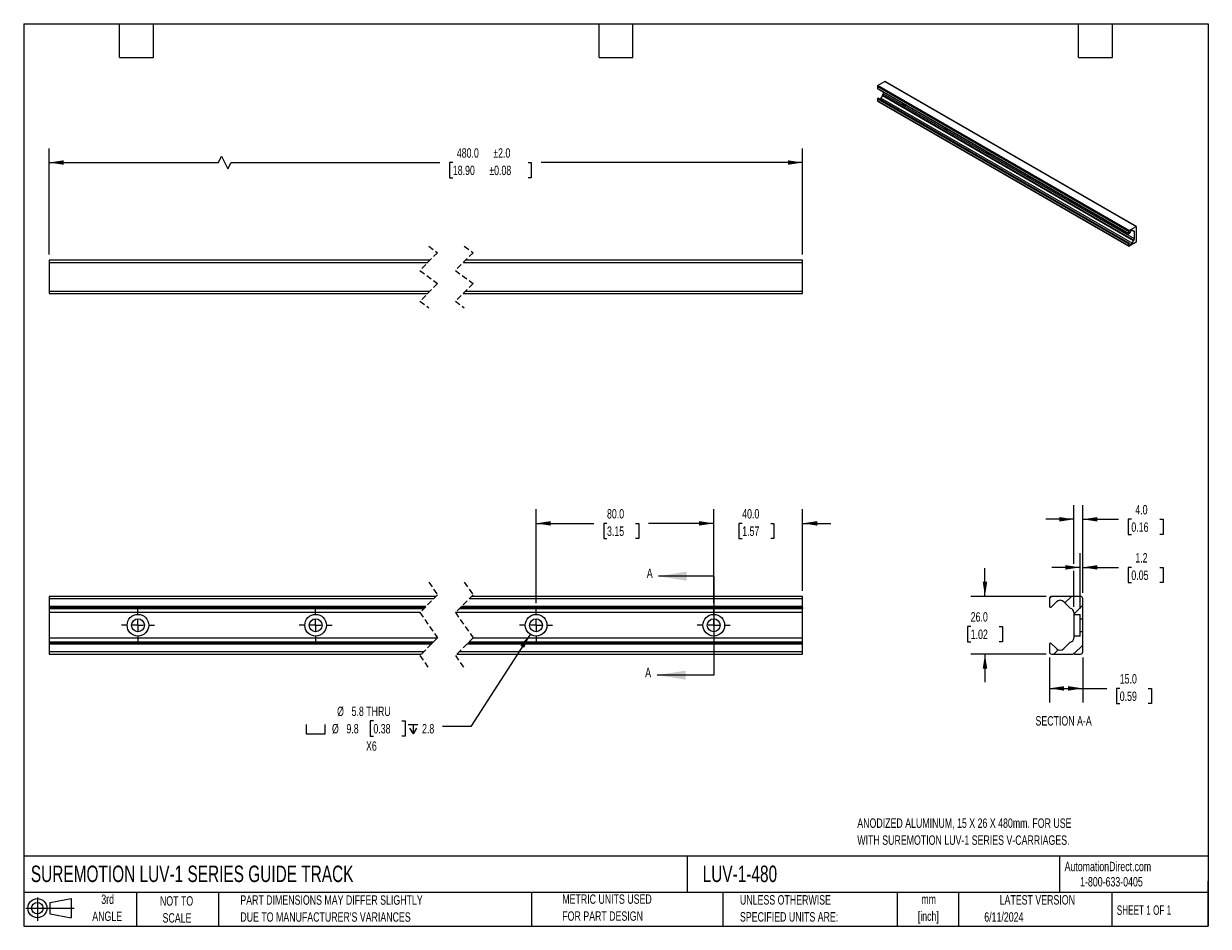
# Model space of a CAD drawing. Header units: millimetres. Extents: x 13 to 546, y 13 to 419.
import ezdxf

# ---------------------------------------------------------------- set-up
doc = ezdxf.new("R2010")
doc.units = ezdxf.units.MM
doc.header["$LTSCALE"] = 2
doc.linetypes.add('CENTERX2', pattern=[20.32, 12.7, -2.54, 2.54, -2.54])
doc.linetypes.add('HIDDEN', pattern=[1.905, 1.27, -0.635])
for name, color, linetype in [('CENTER', 40, 'CENTERX2'), ('HATCH', 6, 'Continuous'), ('SLD-DEFPOINTS', 7, 'Continuous')]:
    doc.layers.add(name, color=color, linetype=linetype)
doc.layers.add('DIMENSIONS', color=140, linetype='Continuous', lineweight=25)
doc.layers.add('TEXT', color=140, linetype='Continuous', lineweight=25)
doc.styles.add('SLDTEXTSTYLE0', font='TXT', dxfattribs={"width": 0.7})
doc.styles.add('SLDTEXTSTYLE1', font='TXT', dxfattribs={"width": 0.65})
doc.dimstyles.new('SLDDIMSTYLE0', dxfattribs={"dimtxt": 4.316016, "dimasz": 6.604, "dimexe": 0, "dimexo": 0.0625, "dimgap": 1.079004, "dimtad": 0, "dimtih": 1, "dimtoh": 1, "dimrnd": 1e-09, "dimzin": 4, "dimdsep": 46, "dimtxsty": 'SLDTEXTSTYLE0', "dimsah": 1, "dimcen": 0.09, "dimadec": 0, "dimazin": 1, "dimtfac": 1, "dimtmove": 0, "dimatfit": 0, "dimfxl": 0, "dimfrac": 2, "dimtolj": 1, "dimtzin": 12, "dimarcsym": 0})
doc.dimstyles.new('SLDDIMSTYLE1', dxfattribs={"dimtxt": 4.316016, "dimasz": 6.604, "dimexe": 0, "dimexo": 0.0625, "dimgap": 1.079004, "dimtad": 0, "dimtih": 1, "dimtoh": 1, "dimrnd": 1e-09, "dimzin": 4, "dimdsep": 46, "dimtxsty": 'SLDTEXTSTYLE0', "dimsah": 1, "dimcen": 0.09, "dimadec": 0, "dimazin": 1, "dimtfac": 1, "dimtofl": 0, "dimtmove": 0, "dimatfit": 3, "dimfxl": 0, "dimfrac": 2, "dimtolj": 1, "dimtzin": 12, "dimarcsym": 0})
doc.dimstyles.new('SLDDIMSTYLE2', dxfattribs={"dimtxt": 4.316016, "dimasz": 6.604, "dimexe": 0, "dimexo": 0.0625, "dimgap": 1.079004, "dimtad": 0, "dimtih": 1, "dimtoh": 1, "dimrnd": 1e-09, "dimzin": 12, "dimdsep": 46, "dimtxsty": 'SLDTEXTSTYLE0', "dimsah": 1, "dimcen": 0, "dimadec": 0, "dimazin": 3, "dimtfac": 1, "dimtofl": 0, "dimtmove": 0, "dimatfit": 3, "dimfxl": 0, "dimfrac": 2, "dimtolj": 1, "dimtzin": 12, "dimarcsym": 0})
doc.dimstyles.new('SLDDIMSTYLE3', dxfattribs={"dimtxt": 4.316016, "dimasz": 6.604, "dimexe": 0, "dimexo": 0.0625, "dimgap": 1.079004, "dimtad": 0, "dimtih": 1, "dimtoh": 1, "dimrnd": 1e-09, "dimzin": 4, "dimdsep": 46, "dimtxsty": 'SLDTEXTSTYLE0', "dimsah": 1, "dimcen": 0.09, "dimadec": 0, "dimazin": 1, "dimtol": 1, "dimtp": 2, "dimtm": 2, "dimtfac": 1, "dimtofl": 0, "dimtmove": 0, "dimatfit": 3, "dimfxl": 0, "dimfrac": 2, "dimtolj": 1, "dimarcsym": 0})
doc.dimstyles.new('SLDDIMSTYLE4', dxfattribs={"dimtxt": 4.316016, "dimasz": 6.604, "dimexe": 0, "dimexo": 0.0625, "dimgap": 1.079004, "dimtad": 0, "dimtih": 1, "dimtoh": 1, "dimrnd": 1e-09, "dimzin": 12, "dimdsep": 46, "dimtxsty": 'SLDTEXTSTYLE0', "dimsah": 1, "dimcen": 0.09, "dimadec": 0, "dimazin": 3, "dimtfac": 1, "dimtmove": 0, "dimatfit": 0, "dimfxl": 0, "dimfrac": 2, "dimtolj": 1, "dimtzin": 12, "dimarcsym": 0})

# ---------------------------------------------------------------- blocks, each defined once
blk = doc.blocks.new('Block11')
at = {"color": 7, "linetype": 'Continuous', "lineweight": 18}
for p, q in [((0, 5.76), (21.75, 5.76)), ((5.18, 10.62), (5.18, 0)), ((10.96, 8.33), (20.35, 10.06)), ((10.96, 3.19), (10.96, 8.33)), ((20.35, 10.06), (20.35, 1.46)), ((10.96, 3.19), (20.35, 1.46))]:
    blk.add_line(p, q, dxfattribs=at)
for radius in [4.3, 2.57]:
    blk.add_circle((5.18, 5.76), radius, dxfattribs=at)
blk = doc.blocks.new('Block12')
at = {"layer": 'SLD-DEFPOINTS'}
blk.add_blockref('Block11', (0, 0), dxfattribs=at)
blk = doc.blocks.new('_D')
at = {"layer": 'DIMENSIONS'}
for p, q in [((323.41, 158.21), (323.41, 200.47)), ((363.41, 163.8), (363.41, 200.47)), ((323.41, 194.12), (310.71, 194.12)), ((336.22, 194.12), (334.77, 194.12)), ((334.77, 194.12), (334.77, 187.26)), ((349.05, 194.12), (350.5, 194.12)), ((350.5, 194.12), (350.5, 187.26)), ((363.41, 194.12), (376.11, 194.12)), ((334.77, 187.26), (336.22, 187.26)), ((350.5, 187.26), (349.05, 187.26))]:
    blk.add_line(p, q, dxfattribs=at)
for points in [[(323.41, 194.12), (316.8, 195.14), (316.8, 193.11)], [(363.41, 194.12), (370.01, 193.11), (370.01, 195.14)]]:
    blk.add_solid(points, dxfattribs=at)
at = {"layer": 'DIMENSIONS', "char_height": 4.233, "attachment_point": 1, "style": 'SLDTEXTSTYLE0'}
for s, insert in [('40.0', (336.22, 200.55)), ('1.57', (336.22, 192.72))]:
    blk.add_mtext(s, dxfattribs=dict(at, insert=insert))
blk = doc.blocks.new('_D_1')
at = {"layer": 'DIMENSIONS'}
for p, q in [((243.41, 158.21), (243.41, 200.47)), ((323.41, 158.21), (323.41, 200.47)), ((243.41, 194.12), (269.49, 194.12)), ((275.34, 194.12), (273.89, 194.12)), ((273.89, 194.12), (273.89, 187.26)), ((288.17, 194.12), (289.62, 194.12)), ((289.62, 194.12), (289.62, 187.26)), ((323.41, 194.12), (294.01, 194.12)), ((273.89, 187.26), (275.34, 187.26)), ((289.62, 187.26), (288.17, 187.26))]:
    blk.add_line(p, q, dxfattribs=at)
for points in [[(243.41, 194.12), (250.01, 193.11), (250.01, 195.14)], [(323.41, 194.12), (316.8, 195.14), (316.8, 193.11)]]:
    blk.add_solid(points, dxfattribs=at)
at = {"layer": 'DIMENSIONS', "char_height": 4.233, "attachment_point": 1, "style": 'SLDTEXTSTYLE0'}
for s, insert in [('80.0', (275.34, 200.55)), ('3.15', (275.34, 192.72))]:
    blk.add_mtext(s, dxfattribs=dict(at, insert=insert))
blk = doc.blocks.new('SW_SYMBOL_HOLE_SPOT')
at = {"layer": 'DIMENSIONS', "color": 0}
for p, q in [((0, 1750), (0, 150)), ((0, 150), (3200, 150)), ((3200, 150), (3200, 1750))]:
    blk.add_line(p, q, dxfattribs=at)
blk = doc.blocks.new('SW_SYMBOL_HOLE_DEPTH')
at = {"layer": 'DIMENSIONS', "color": 0}
for p, q in [((0, 1750), (1600, 1750)), ((200, 1110), (800, 150)), ((800, 1750), (800, 150)), ((1400, 1110), (800, 150))]:
    blk.add_line(p, q, dxfattribs=at)
blk = doc.blocks.new('_D_2')
at = {"layer": 'DIMENSIONS'}
for p, q in [((240.76, 144.16), (213.99, 102.72)), ((170.16, 105.19), (168.71, 105.19)), ((168.71, 105.19), (168.71, 98.33)), ((182.98, 105.19), (184.43, 105.19)), ((184.43, 105.19), (184.43, 98.33)), ((213.99, 102.72), (201.29, 102.72)), ((168.71, 98.33), (170.16, 98.33)), ((184.43, 98.33), (182.98, 98.33))]:
    blk.add_line(p, q, dxfattribs=at)
blk.add_solid([(240.76, 144.16), (236.32, 139.16), (238.03, 138.06)], dxfattribs=at)
at = {"layer": 'DIMENSIONS', "xscale": 0.002688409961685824, "yscale": 0.002688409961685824, "zscale": 0.002688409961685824}
for name, p in [('SW_SYMBOL_HOLE_SPOT', (139.85, 98.9)), ('SW_SYMBOL_HOLE_DEPTH', (185.88, 98.9))]:
    blk.add_blockref(name, p, dxfattribs=at)
at = {"layer": 'DIMENSIONS', "char_height": 4.233, "attachment_point": 1, "style": 'SLDTEXTSTYLE0'}
for s, insert in [('%%c', (153.81, 111.61)), ('5.8 THRU', (160.33, 111.61)), ('%%c', (151.51, 103.79)), ('9.8', (158.02, 103.79)), ('0.38', (170.16, 103.79)), ('2.8', (192.06, 103.79)), ('X6', (166.84, 95.96))]:
    blk.add_mtext(s, dxfattribs=dict(at, insert=insert))
blk = doc.blocks.new('SW_CENTERMARKSYMBOL_0')
at = {"layer": 'CENTER', "color": 0}
for p, q in [((0, 5.08), (0, 7.42)), ((-5.08, 0), (-7.42, 0)), ((0, 0), (-2.54, 0)), ((0, 0), (0, 2.54)), ((0, 0), (0, -2.54)), ((0, 0), (2.54, 0)), ((0, -5.08), (0, -7.42)), ((5.08, 0), (7.42, 0))]:
    blk.add_line(p, q, dxfattribs=at)
blk = doc.blocks.new('SW_CENTERMARKSYMBOL_1')
at = {"layer": 'CENTER', "color": 0}
for p, q in [((0, 5.08), (0, 7.42)), ((-5.08, 0), (-7.42, 0)), ((0, 0), (-2.54, 0)), ((0, 0), (0, 2.54)), ((0, 0), (0, -2.54)), ((0, 0), (2.54, 0)), ((0, -5.08), (0, -7.42)), ((5.08, 0), (7.42, 0))]:
    blk.add_line(p, q, dxfattribs=at)
blk = doc.blocks.new('SW_CENTERMARKSYMBOL_2')
at = {"layer": 'CENTER', "color": 0}
for p, q in [((0, 5.08), (0, 7.42)), ((-5.08, 0), (-7.42, 0)), ((0, 0), (-2.54, 0)), ((0, 0), (0, 2.54)), ((0, 0), (0, -2.54)), ((0, 0), (2.54, 0)), ((0, -5.08), (0, -7.42)), ((5.08, 0), (7.42, 0))]:
    blk.add_line(p, q, dxfattribs=at)
blk = doc.blocks.new('SW_CENTERMARKSYMBOL_3')
at = {"layer": 'CENTER', "color": 0}
for p, q in [((0, 5.08), (0, 7.42)), ((-5.08, 0), (-7.42, 0)), ((0, 0), (-2.54, 0)), ((0, 0), (0, 2.54)), ((0, 0), (0, -2.54)), ((0, 0), (2.54, 0)), ((0, -5.08), (0, -7.42)), ((5.08, 0), (7.42, 0))]:
    blk.add_line(p, q, dxfattribs=at)
blk = doc.blocks.new('_D_3')
at = {"layer": 'DIMENSIONS'}
for p, q in [((24.15, 315.12), (24.15, 362.93)), ((363.41, 315.12), (363.41, 362.93)), ((100.4, 356.58), (101.81, 359.4)), ((101.81, 359.4), (104.64, 353.76)), ((24.15, 356.58), (100.4, 356.58)), ((104.64, 353.76), (106.05, 356.58)), ((106.05, 356.58), (200.08, 356.58)), ((205.93, 356.58), (204.48, 356.58)), ((204.48, 356.58), (204.48, 349.72)), ((239.79, 356.58), (241.24, 356.58)), ((241.24, 356.58), (241.24, 349.72)), ((363.41, 356.58), (245.64, 356.58)), ((204.48, 349.72), (205.93, 349.72)), ((241.24, 349.72), (239.79, 349.72))]:
    blk.add_line(p, q, dxfattribs=at)
for points in [[(24.15, 356.58), (30.75, 355.57), (30.75, 357.6)], [(363.41, 356.58), (356.8, 357.6), (356.8, 355.57)]]:
    blk.add_solid(points, dxfattribs=at)
at = {"layer": 'DIMENSIONS', "char_height": 4.233, "attachment_point": 1, "style": 'SLDTEXTSTYLE0'}
for s, insert in [('480.0', (207.73, 363)), ('±2.0', (224.14, 363)), ('18.90', (205.93, 355.18)), ('±0.08', (222.35, 355.18))]:
    blk.add_mtext(s, dxfattribs=dict(at, insert=insert))
blk = doc.blocks.new('_D_4')
at = {"layer": 'DIMENSIONS'}
for p, q in [((445.53, 161.26), (445.53, 173.96)), ((473.02, 161.26), (439.18, 161.26)), ((439.12, 147.71), (437.67, 147.71)), ((437.67, 147.71), (437.67, 140.85)), ((451.95, 147.71), (453.4, 147.71)), ((453.4, 147.71), (453.4, 140.85)), ((437.67, 140.85), (439.12, 140.85)), ((453.4, 140.85), (451.95, 140.85)), ((473.02, 135.25), (439.18, 135.25)), ((445.53, 135.25), (445.53, 122.55))]:
    blk.add_line(p, q, dxfattribs=at)
for points in [[(445.53, 161.26), (446.55, 167.86), (444.52, 167.86)], [(445.53, 135.25), (444.52, 128.64), (446.55, 128.64)]]:
    blk.add_solid(points, dxfattribs=at)
at = {"layer": 'DIMENSIONS', "char_height": 4.233, "attachment_point": 1, "style": 'SLDTEXTSTYLE0'}
for s, insert in [('26.0', (439.12, 154.13)), ('1.02', (439.12, 146.3))]:
    blk.add_mtext(s, dxfattribs=dict(at, insert=insert))
blk = doc.blocks.new('_D_5')
at = {"layer": 'DIMENSIONS'}
for p, q in [((488.37, 155.67), (488.37, 180.66)), ((489.58, 162.81), (489.58, 180.66)), ((488.37, 174.31), (475.67, 174.31)), ((489.58, 174.31), (505.6, 174.31)), ((511.45, 174.31), (510, 174.31)), ((510, 174.31), (510, 167.45)), ((524.27, 174.31), (525.72, 174.31)), ((525.72, 174.31), (525.72, 167.45)), ((510, 167.45), (511.45, 167.45)), ((525.72, 167.45), (524.27, 167.45))]:
    blk.add_line(p, q, dxfattribs=at)
for points in [[(488.37, 174.31), (481.77, 175.32), (481.77, 173.29)], [(489.58, 174.31), (496.19, 173.29), (496.19, 175.32)]]:
    blk.add_solid(points, dxfattribs=at)
at = {"layer": 'DIMENSIONS', "char_height": 4.233, "attachment_point": 1, "style": 'SLDTEXTSTYLE0'}
for s, insert in [('1.2', (513.24, 180.73)), ('0.05', (511.45, 172.9))]:
    blk.add_mtext(s, dxfattribs=dict(at, insert=insert))
blk = doc.blocks.new('_D_6')
at = {"layer": 'DIMENSIONS'}
for p, q in [((485.57, 175.83), (485.57, 202.3)), ((489.58, 162.81), (489.58, 202.3)), ((485.57, 195.95), (472.87, 195.95)), ((489.58, 195.95), (505.6, 195.95)), ((511.45, 195.95), (510, 195.95)), ((510, 195.95), (510, 189.1)), ((524.27, 195.95), (525.72, 195.95)), ((525.72, 195.95), (525.72, 189.1)), ((510, 189.1), (511.45, 189.1)), ((525.72, 189.1), (524.27, 189.1)), ((485.57, 156.57), (485.57, 172.78))]:
    blk.add_line(p, q, dxfattribs=at)
for points in [[(485.57, 195.95), (478.97, 196.97), (478.97, 194.94)], [(489.58, 195.95), (496.19, 194.94), (496.19, 196.97)]]:
    blk.add_solid(points, dxfattribs=at)
at = {"layer": 'DIMENSIONS', "char_height": 4.233, "attachment_point": 1, "style": 'SLDTEXTSTYLE0'}
for s, insert in [('4.0', (513.24, 202.38)), ('0.16', (511.45, 194.55))]:
    blk.add_mtext(s, dxfattribs=dict(at, insert=insert))
blk = doc.blocks.new('_D_7')
at = {"layer": 'DIMENSIONS'}
for p, q in [((474.57, 133.7), (474.57, 113.47)), ((489.58, 133.7), (489.58, 113.47)), ((474.57, 119.82), (489.58, 119.82)), ((489.58, 119.82), (500.37, 119.82)), ((506.22, 119.82), (504.77, 119.82)), ((504.77, 119.82), (504.77, 112.96)), ((519.05, 119.82), (520.49, 119.82)), ((520.49, 119.82), (520.49, 112.96)), ((504.77, 112.96), (506.22, 112.96)), ((520.49, 112.96), (519.05, 112.96))]:
    blk.add_line(p, q, dxfattribs=at)
for points in [[(474.57, 119.82), (481.18, 118.8), (481.18, 120.83)], [(489.58, 119.82), (482.98, 120.83), (482.98, 118.8)]]:
    blk.add_solid(points, dxfattribs=at)
at = {"layer": 'DIMENSIONS', "char_height": 4.233, "attachment_point": 1, "style": 'SLDTEXTSTYLE0'}
for s, insert in [('15.0', (506.22, 126.24)), ('0.59', (506.22, 118.41))]:
    blk.add_mtext(s, dxfattribs=dict(at, insert=insert))

msp = doc.modelspace()

# ---------------------------------------------------------------- hatches: boundary and pattern name
at = {"layer": 'HATCH'}
h = msp.add_hatch(dxfattribs=at)
h.set_pattern_fill('ANSI31', color=256, scale=2, style=0)
edge = h.paths.add_edge_path(flags=0)
edge.add_arc((479.372, 157.089), 2.39, 45, 135, ccw=False)
edge.add_line((481.062, 158.779), (483.899, 155.941))
edge.add_arc((483.362, 155.404), 0.76, 31.43628, 45, ccw=False)
edge.add_arc((483.792, 154.034), 1.78, 0, 82.95066, ccw=False)
edge.add_line((485.572, 154.034), (485.572, 153.13))
edge.add_line((485.572, 153.13), (488.372, 153.13))
edge.add_line((488.372, 153.13), (488.372, 151.149))
edge.add_line((488.372, 151.149), (489.582, 151.149))
edge.add_line((489.582, 151.149), (489.582, 160.269))
edge.add_arc((488.592, 160.269), 0.99, 0, 90)
edge.add_line((488.592, 161.259), (475.562, 161.259))
edge.add_arc((475.562, 160.269), 0.99, 90, 180)
edge.add_line((474.572, 160.269), (474.572, 156.624))
edge.add_arc((475.039, 156.829), 0.51, 203.61107, 269.99998)
edge.add_arc((475.152, 156.949), 0.64, 259.85814, 275.66302)
edge.add_line((475.215, 156.312), (477.682, 158.779))
h = msp.add_hatch(dxfattribs=at)
h.set_pattern_fill('ANSI31', color=256, scale=2, style=0)
edge = h.paths.add_edge_path(flags=0)
edge.add_arc((475.039, 139.679), 0.51, 90.00002, 156.38893)
edge.add_line((474.572, 139.883), (474.572, 136.239))
edge.add_arc((475.562, 136.239), 0.99, 180, 270)
edge.add_line((475.562, 135.249), (485.242, 135.249))
edge.add_arc((485.572, 135.249), 0.33, 0, 180, ccw=False)
edge.add_line((485.902, 135.249), (488.592, 135.249))
edge.add_arc((488.592, 136.239), 0.99, 270, 360)
edge.add_line((489.582, 136.239), (489.582, 145.358))
edge.add_line((489.582, 145.358), (488.372, 145.358))
edge.add_line((488.372, 145.358), (488.372, 143.377))
edge.add_line((488.372, 143.377), (485.572, 143.377))
edge.add_line((485.572, 143.377), (485.572, 142.474))
edge.add_arc((483.792, 142.474), 1.78, 277.04934, 360, ccw=False)
edge.add_arc((483.362, 141.103), 0.76, 315, 328.56372, ccw=False)
edge.add_line((483.899, 140.566), (481.062, 137.729))
edge.add_arc((479.372, 139.419), 2.39, 225, 315, ccw=False)
edge.add_line((477.682, 137.729), (475.215, 140.195))
edge.add_arc((475.152, 139.559), 0.64, 84.33698, 100.14186)

# ---------------------------------------------------------------- linework, layer by layer
for p, q in [((397.132, 390.885), (510.269, 325.572)), ((397.132, 390.885), (397.132, 389.893)), ((510.269, 324.58), (397.132, 389.893)), ((397.157, 389.865), (510.294, 324.552)), ((400.437, 393.062), (397.365, 391.289)), ((510.502, 325.976), (397.365, 391.289)), ((400.437, 393.062), (513.574, 327.749)), ((513.739, 327.766), (400.602, 393.078)), ((397.132, 385.336), (510.269, 320.024)), ((397.132, 385.336), (397.132, 384.344)), ((510.269, 319.032), (397.132, 384.344)), ((397.2, 384.193), (510.337, 318.881)), ((397.242, 385.483), (510.379, 320.17)), ((510.421, 320.196), (397.284, 385.509)), ((399.33, 386.791), (398.662, 385.633)), ((511.799, 320.32), (398.662, 385.633)), ((399.33, 386.791), (512.468, 321.479)), ((512.494, 321.532), (399.357, 386.845)), ((399.725, 388.383), (399.725, 387.538)), ((512.862, 322.225), (399.725, 387.538)), ((510.269, 324.58), (510.269, 325.572)), ((511.002, 325.59), (510.421, 324.583)), ((510.502, 325.976), (513.574, 327.749)), ((512.862, 325.372), (511.625, 326.086)), ((511.742, 326.074), (512.494, 325.64)), ((512.468, 325.663), (511.792, 326.053)), ((512.468, 325.663), (511.799, 326.05)), ((513.807, 321.074), (513.807, 327.615)), ((510.421, 320.196), (511.002, 319.86)), ((512.784, 320.214), (510.502, 318.897)), ((511.799, 320.32), (512.468, 321.479)), ((512.862, 322.225), (512.862, 325.372)), ((512.862, 320.349), (512.94, 320.304)), ((513.574, 320.67), (512.94, 320.304)), ((510.269, 319.032), (510.269, 320.024)), ((195.665, 312.581), (24.147, 312.581)), ((24.147, 312.581), (24.147, 311.591)), ((24.147, 311.591), (194.675, 311.591)), ((24.147, 311.591), (24.147, 298.561)), ((210.675, 311.591), (363.408, 311.591)), ((363.408, 312.581), (211.665, 312.581)), ((363.408, 311.591), (363.408, 312.581)), ((363.408, 298.561), (363.408, 311.591)), ((195.5, 298.561), (24.147, 298.561)), ((24.147, 298.561), (24.147, 297.571)), ((24.147, 297.571), (194.51, 297.571)), ((210.51, 297.571), (363.408, 297.571)), ((363.408, 298.561), (211.5, 298.561)), ((363.408, 297.571), (363.408, 298.561)), ((198.415, 161.259), (24.147, 161.259)), ((24.147, 161.259), (24.147, 160.269)), ((24.147, 160.269), (197.425, 160.269)), ((24.147, 160.269), (24.147, 156.624)), ((213.425, 160.269), (363.408, 160.269)), ((363.408, 161.259), (214.415, 161.259)), ((363.408, 160.269), (363.408, 161.259)), ((363.408, 156.624), (363.408, 160.269)), ((474.572, 160.269), (474.572, 156.624)), ((488.592, 161.259), (475.562, 161.259)), ((489.582, 151.149), (489.582, 160.269)), ((193.78, 156.624), (24.147, 156.624)), ((24.147, 156.624), (24.147, 156.319)), ((24.147, 156.319), (193.475, 156.319)), ((24.147, 156.319), (24.147, 156.309)), ((24.147, 156.309), (193.465, 156.309)), ((24.147, 156.309), (24.147, 155.941)), ((193.097, 155.941), (24.147, 155.941)), ((24.147, 155.941), (24.147, 155.8)), ((24.147, 155.8), (192.956, 155.8)), ((24.147, 155.8), (24.147, 154.034)), ((208.956, 155.8), (363.408, 155.8)), ((363.408, 155.941), (209.097, 155.941)), ((209.465, 156.309), (363.408, 156.309)), ((209.475, 156.319), (363.408, 156.319)), ((363.408, 156.624), (209.78, 156.624)), ((363.408, 156.319), (363.408, 156.624)), ((363.408, 156.319), (363.408, 156.309)), ((363.408, 155.941), (363.408, 156.309)), ((363.408, 155.941), (363.408, 155.8)), ((363.408, 154.034), (363.408, 155.8)), ((475.215, 156.312), (477.682, 158.779)), ((481.062, 158.779), (483.899, 155.941)), ((191.19, 154.034), (24.147, 154.034)), ((24.147, 154.034), (24.147, 142.474)), ((363.408, 154.034), (207.19, 154.034)), ((363.408, 142.474), (363.408, 154.034)), ((485.572, 154.034), (485.572, 153.13)), ((485.572, 153.13), (488.372, 153.13)), ((485.572, 153.13), (485.572, 143.377)), ((488.372, 151.149), (488.372, 153.13)), ((488.372, 145.358), (488.372, 151.149)), ((488.372, 151.149), (489.582, 151.149)), ((489.582, 145.358), (489.582, 151.149)), ((489.582, 145.358), (488.372, 145.358)), ((488.372, 143.377), (488.372, 145.358)), ((489.582, 136.239), (489.582, 145.358)), ((198.985, 142.474), (24.147, 142.474)), ((24.147, 142.474), (24.147, 140.707)), ((197.218, 140.707), (24.147, 140.707)), ((24.147, 140.707), (24.147, 140.566)), ((24.147, 140.566), (197.077, 140.566)), ((24.147, 140.566), (24.147, 140.199)), ((196.71, 140.199), (24.147, 140.199)), ((24.147, 140.189), (24.147, 140.199)), ((24.147, 140.189), (196.7, 140.189)), ((24.147, 140.189), (24.147, 139.883)), ((24.147, 139.883), (196.394, 139.883)), ((24.147, 139.883), (24.147, 136.239)), ((212.394, 139.883), (363.408, 139.883)), ((212.7, 140.189), (363.408, 140.189)), ((363.408, 140.199), (212.71, 140.199)), ((213.077, 140.566), (363.408, 140.566)), ((363.408, 140.707), (213.218, 140.707)), ((363.408, 142.474), (214.985, 142.474)), ((363.408, 140.707), (363.408, 142.474)), ((363.408, 140.707), (363.408, 140.566)), ((363.408, 140.199), (363.408, 140.566)), ((363.408, 140.189), (363.408, 140.199)), ((363.408, 139.883), (363.408, 140.189)), ((363.408, 136.239), (363.408, 139.883)), ((474.572, 139.883), (474.572, 136.239)), ((477.682, 137.729), (475.215, 140.195)), ((483.899, 140.566), (481.062, 137.729)), ((485.572, 143.377), (485.572, 142.474)), ((488.372, 143.377), (485.572, 143.377)), ((192.75, 136.239), (24.147, 136.239)), ((24.147, 136.239), (24.147, 135.249)), ((24.147, 135.249), (191.76, 135.249)), ((207.76, 135.249), (363.408, 135.249)), ((363.408, 136.239), (208.75, 136.239)), ((363.408, 135.249), (363.408, 136.239)), ((475.562, 135.249), (485.242, 135.249)), ((485.902, 135.249), (488.592, 135.249))]:
    msp.add_line(p, q)
at = {"color": 7, "linetype": 'HIDDEN', "lineweight": 18}
for p, q in [((199.087, 316.004), (191.087, 308.004)), ((195.087, 318.931), (199.087, 316.004)), ((215.087, 316.004), (207.087, 308.004)), ((211.087, 318.931), (215.087, 316.004)), ((191.087, 308.004), (199.087, 302.149)), ((207.087, 308.004), (215.087, 302.149)), ((199.087, 302.149), (191.087, 294.149)), ((215.087, 302.149), (207.087, 294.149)), ((191.087, 294.149), (195.087, 291.221)), ((207.087, 294.149), (211.087, 291.221)), ((195.087, 167.609), (199.087, 161.931)), ((211.087, 167.609), (215.087, 161.931)), ((199.087, 161.931), (191.087, 153.931)), ((215.087, 161.931), (207.087, 153.931)), ((191.087, 153.931), (199.087, 142.576)), ((207.087, 153.931), (215.087, 142.576)), ((199.087, 142.576), (191.087, 134.576)), ((215.087, 142.576), (207.087, 134.576)), ((191.087, 134.576), (195.087, 128.899)), ((207.087, 134.576), (211.087, 128.899))]:
    msp.add_line(p, q, dxfattribs=at)
at = {"flags": 128}
for points in [[(398.662, 385.633), (398.576, 385.503), (398.479, 385.386), (398.373, 385.288), (398.263, 385.212), (398.153, 385.161), (398.048, 385.138), (397.95, 385.141), (397.865, 385.173)], [(408.192, 383.495), (408.34, 383.199), (408.578, 382.851), (408.855, 382.558), (409.153, 382.341), (409.45, 382.215), (409.728, 382.187), (409.966, 382.261), (410.114, 382.385)], [(427.048, 372.609), (427.196, 372.314), (427.434, 371.965), (427.711, 371.673), (428.009, 371.456), (428.306, 371.329), (428.584, 371.302), (428.822, 371.375), (428.97, 371.5)], [(445.904, 361.724), (446.052, 361.428), (446.29, 361.08), (446.568, 360.787), (446.865, 360.57), (447.163, 360.444), (447.44, 360.416), (447.678, 360.49), (447.826, 360.614)], [(464.761, 350.838), (464.909, 350.543), (465.147, 350.194), (465.424, 349.902), (465.721, 349.685), (466.019, 349.558), (466.296, 349.531), (466.534, 349.604), (466.682, 349.729)], [(483.617, 339.953), (483.765, 339.657), (484.003, 339.309), (484.28, 339.016), (484.578, 338.799), (484.875, 338.673), (485.152, 338.645), (485.39, 338.719), (485.538, 338.843)], [(502.473, 329.067), (502.621, 328.772), (502.859, 328.424), (503.136, 328.131), (503.434, 327.914), (503.731, 327.787), (504.008, 327.76), (504.246, 327.834), (504.394, 327.958)], [(511.799, 326.05), (511.713, 326.081), (511.616, 326.085), (511.51, 326.061), (511.4, 326.01), (511.291, 325.934), (511.185, 325.836), (511.087, 325.72), (511.002, 325.59)], [(512.862, 325.372), (512.855, 325.455), (512.835, 325.528), (512.801, 325.587), (512.757, 325.632), (512.701, 325.66), (512.638, 325.671), (512.568, 325.664), (512.494, 325.64)], [(511.002, 319.86), (511.087, 319.829), (511.185, 319.825), (511.291, 319.849), (511.4, 319.9), (511.51, 319.976), (511.616, 320.074), (511.713, 320.19), (511.799, 320.32)], [(512.784, 320.214), (512.79, 320.252), (512.807, 320.291), (512.832, 320.325), (512.862, 320.349), (512.892, 320.359), (512.917, 320.354), (512.934, 320.335), (512.94, 320.304)]]:
    msp.add_lwpolyline(points, dxfattribs=at)
for centre, radius in [((64.147, 148.254), 4.877), ((64.147, 148.254), 2.896), ((144.147, 148.254), 4.877), ((144.147, 148.254), 2.896), ((243.408, 148.254), 4.877), ((243.408, 148.254), 2.896), ((323.408, 148.254), 4.877), ((323.408, 148.254), 2.896)]:
    msp.add_circle(centre, radius)
for centre, radius, start, end in [((397.639, 390.862), 0.507, 122.60548, 177.39452), ((397.189, 389.919), 0.063, 204.48818, 239.28553), ((400.533, 392.927), 0.166, 65.69288, 125.61758), ((397.289, 384.324), 0.158, 172.74417, 235.94365), ((397.386, 385.261), 0.265, 122.82435, 163.41321), ((397.374, 385.317), 0.212, 115.30196, 128.49802), ((398.957, 387.007), 0.432, 329.97086, 337.88498), ((398.801, 387.584), 0.925, 306.92839, 357.14518), ((510.776, 325.549), 0.507, 122.60548, 177.39452), ((512.423, 325.587), 0.0887, 36.96452, 59.74857), ((513.665, 327.638), 0.144, 350.78596, 129.20329), ((510.332, 324.616), 0.0725, 209.43487, 310.35602), ((510.523, 319.948), 0.265, 122.82435, 163.41321), ((510.312, 324.737), 0.189, 290.8855, 305.15212), ((510.511, 320.004), 0.212, 115.30196, 128.49802), ((512.094, 321.695), 0.432, 329.97086, 337.88498), ((511.938, 322.272), 0.925, 306.92839, 357.14518), ((513.3, 321.097), 0.507, 302.60548, 357.39452), ((510.411, 319.009), 0.144, 170.78596, 309.20329), ((475.562, 160.269), 0.99, 90, 180), ((488.592, 160.269), 0.99, 0, 90), ((475.039, 156.829), 0.51, 203.61107, 269.99998), ((475.152, 156.949), 0.64, 259.85814, 275.66302), ((479.372, 157.089), 2.39, 45, 135), ((483.362, 155.404), 0.76, 31.43628, 45), ((483.792, 154.034), 1.78, 0, 82.95066), ((475.039, 139.679), 0.51, 90.00002, 156.38893), ((475.152, 139.559), 0.64, 84.33698, 100.14186), ((483.362, 141.103), 0.76, 315, 328.56372), ((483.792, 142.474), 1.78, 277.04934, 0), ((475.562, 136.239), 0.99, 180, 270), ((479.372, 139.419), 2.39, 225, 315), ((485.572, 135.249), 0.33, 0, 180), ((488.592, 136.239), 0.99, 270, 360)]:
    msp.add_arc(centre, radius, start, end)
at = {"layer": 'TEXT'}
for p, q in [((12.7, 419.1), (546.1, 419.1)), ((12.7, 419.1), (12.7, 12.7)), ((55.88, 403.86), (55.88, 419.1)), ((71.12, 403.86), (71.12, 419.1)), ((271.78, 403.86), (271.78, 419.1)), ((287.02, 403.86), (287.02, 419.1)), ((487.68, 403.86), (487.68, 419.1)), ((502.92, 403.86), (502.92, 419.1)), ((546.1, 419.1), (546.1, 12.7)), ((55.88, 403.86), (71.12, 403.86)), ((271.78, 403.86), (287.02, 403.86)), ((487.68, 403.86), (502.92, 403.86)), ((323.408, 170.351), (323.408, 125.801)), ((546.1, 44.252), (12.7, 44.252)), ((311.518, 44.252), (311.518, 27.94)), ((479.151, 44.252), (479.151, 27.94)), ((546.1, 12.7), (546.1, 33.02)), ((546.1, 27.94), (12.7, 27.94)), ((63.5, 27.94), (63.5, 12.7)), ((100.423, 27.94), (100.423, 12.7)), ((241.293, 27.94), (241.293, 12.7)), ((327.56, 27.94), (327.56, 12.7)), ((406.049, 27.94), (406.049, 12.7)), ((433.624, 27.94), (433.624, 12.7)), ((502.697, 27.94), (502.697, 12.7)), ((12.7, 12.7), (546.1, 12.7))]:
    msp.add_line(p, q, dxfattribs=at)
at = {"layer": 'TEXT', "linetype": 'Continuous'}
for p, q in [((323.408, 170.351), (298.468, 170.351)), ((323.408, 125.801), (298.008, 125.801))]:
    msp.add_line(p, q, dxfattribs=at)
at = {"layer": 'TEXT'}
for points in [[(298.468, 170.351), (311.168, 168.319), (311.168, 172.383)], [(298.008, 125.801), (310.708, 123.769), (310.708, 127.833)]]:
    msp.add_solid(points, dxfattribs=at)

# ---------------------------------------------------------------- block references
at = {"layer": 'CENTER'}
for name, p in [('SW_CENTERMARKSYMBOL_2', (64.147, 148.254)), ('SW_CENTERMARKSYMBOL_1', (144.147, 148.254)), ('SW_CENTERMARKSYMBOL_0', (243.408, 148.254)), ('SW_CENTERMARKSYMBOL_3', (323.408, 148.254))]:
    msp.add_blockref(name, p, dxfattribs=at)
at = {"layer": 'SLD-DEFPOINTS'}
msp.add_blockref('Block12', (13.676, 15.108), dxfattribs=at)

# ---------------------------------------------------------------- texts
at = {"layer": 'TEXT'}
for s, insert, char_height, attachment_point, style in [('A', (293.239, 173.779), 4.316, 1, 'SLDTEXTSTYLE0'), ('A', (292.529, 129.119), 4.316, 1, 'SLDTEXTSTYLE0'), ('SECTION A-A', (480.952, 107.329), 4.23333, 2, 'SLDTEXTSTYLE0'), ('ANODIZED ALUMINUM, 15 X 26 X 480mm. FOR USE', (388.047, 61.268), 4.23333, 1, 'SLDTEXTSTYLE0'), ('WITH SUREMOTION LUV-1 SERIES V-CARRIAGES.', (388.047, 53.623), 4.23333, 1, 'SLDTEXTSTYLE0'), ('SUREMOTION LUV-1 SERIES GUIDE TRACK', (15.931, 40.03), 7.40833, 1, 'SLDTEXTSTYLE0'), ('LUV-1-480', (318.415, 40.03), 7.4083, 1, 'SLDTEXTSTYLE0'), ('AutomationDirect.com', (481.39, 41.753), 4.23333, 1, 'SLDTEXTSTYLE0'), ('1-800-633-0405', (488.383, 34.874), 4.23333, 1, 'SLDTEXTSTYLE0'), ('3rd', (50.493, 27.001), 4.2333, 2, 'SLDTEXTSTYLE0'), ('PART DIMENSIONS MAY DIFFER SLIGHTLY', (110.239, 26.642), 4.23333, 1, 'SLDTEXTSTYLE0'), ('METRIC UNITS USED', (255.209, 27.072), 4.23333, 1, 'SLDTEXTSTYLE0'), ('UNLESS OTHERWISE', (335.216, 26.723), 4.23333, 1, 'SLDTEXTSTYLE0'), ('LATEST VERSION', (469.104, 26.728), 4.23333, 2, 'SLDTEXTSTYLE0'), ('NOT TO', (81.537, 26.252), 4.2333, 2, 'SLDTEXTSTYLE0'), ('mm', (420.198, 27.038), 4.2333, 2, 'SLDTEXTSTYLE0'), ('SHEET 1 OF 1', (504.883, 22.103), 4.23333, 1, 'SLDTEXTSTYLE1'), ('ANGLE', (50.298, 19.357), 4.2333, 2, 'SLDTEXTSTYLE0'), ('SCALE', (81.729, 18.608), 4.2333, 2, 'SLDTEXTSTYLE0'), ("DUE TO MANUFACTURER'S VARIANCES", (110.239, 18.997), 4.23333, 1, 'SLDTEXTSTYLE0'), ('FOR PART DESIGN', (255.209, 19.428), 4.23333, 1, 'SLDTEXTSTYLE0'), ('SPECIFIED UNITS ARE:', (335.216, 19.078), 4.23333, 1, 'SLDTEXTSTYLE0'), ('[inch]', (420.03, 19.394), 4.2333, 2, 'SLDTEXTSTYLE0'), ('6/11/2024', (445.226, 19.017), 4.2333, 1, 'SLDTEXTSTYLE0')]:
    msp.add_mtext(s, dxfattribs=dict(at, insert=insert, char_height=char_height, attachment_point=attachment_point, style=style))

# ---------------------------------------------------------------- dimensions: what is measured, and where the dimension line sits
at = {"layer": 'DIMENSIONS'}
dim = msp.add_linear_dim(base=(24.147, 356.581), p1=(363.408, 312.581), p2=(24.147, 312.581), text='480.0MAX', dimstyle='SLDDIMSTYLE3', dxfattribs=at)
dim.commit()
dim.dimension.update_dxf_attribs({"geometry": '_D_3', "text_midpoint": (222.862, 356.581), "dimtype": 160})
for base, p1, p2, dimstyle, picture, middle in [((243.408, 194.124), (323.408, 155.67), (243.408, 155.67), 'SLDDIMSTYLE1', '_D_1', (281.753, 194.124)), ((323.408, 194.124), (363.408, 161.259), (323.408, 155.67), 'SLDDIMSTYLE0', '_D', (342.635, 194.124)), ((485.572, 195.955), (489.582, 160.269), (485.572, 154.034), 'SLDDIMSTYLE0', '_D_6', (517.862, 195.955)), ((489.582, 174.306), (488.372, 153.13), (489.582, 160.269), 'SLDDIMSTYLE4', '_D_5', (517.862, 174.306)), ((474.572, 119.816), (489.582, 136.239), (474.572, 136.239), 'SLDDIMSTYLE1', '_D_7', (512.632, 119.816))]:
    dim = msp.add_linear_dim(base=base, p1=p1, p2=p2, dimstyle=dimstyle, dxfattribs=at)
    dim.commit()
    dim.dimension.update_dxf_attribs({"geometry": picture, "text_midpoint": middle, "dimtype": 160})
dim = msp.add_linear_dim(base=(445.533, 135.249), p1=(475.562, 161.259), p2=(475.562, 135.249), angle=90, dimstyle='SLDDIMSTYLE0', dxfattribs=at)
dim.commit()
dim.dimension.update_dxf_attribs({"geometry": '_D_4', "text_midpoint": (445.533, 147.706), "dimtype": 160})
dim = msp.add_diameter_dim_2p(p1=(246.055, 152.35), p2=(240.761, 144.157), text='%%c5.8 THRU\\P{\\fGDT;v}<>{\\fGDT;x}2.8\\PX6', dimstyle='SLDDIMSTYLE2', dxfattribs=at)
dim.commit()
dim.dimension.update_dxf_attribs({"geometry": '_D_2', "text_midpoint": (170.569, 101.759), "dimtype": 163})

doc.saveas('drawing.dxf')
